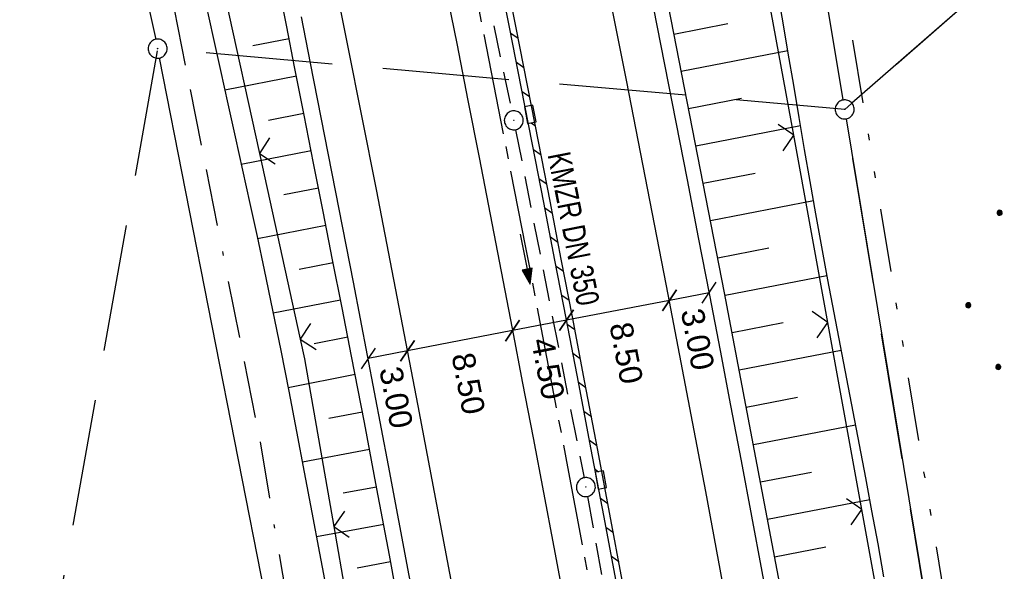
# Model space of a CAD drawing. Extents: x 510526 to 513920, y 467229 to 478797.
# Tile 76 of 256: x 511080 to 511158, y 470922 to 470966. Entities that reach past the tile are written whole.
import ezdxf

# ---------------------------------------------------------------- set-up
doc = ezdxf.new("R2010")
doc.units = 0
doc.header["$LTSCALE"] = 10
doc.header["$MEASUREMENT"] = 0
for name, pattern in [('ACAD_ISO16W100', [73, 15, -6.5, 15, -6.5, 15, -7, 1, -7]), ('ACHSE', [5.5, 4, -0.5, 0.5, -0.5]), ('LT00', [0]), ('LT05', [0.7, 0.5, -0.2]), ('LT09', [0.54, 0.2, -0.1, 0.02, -0.1, 0.02, -0.1]), ('STRICHLINIE2', [0.375, 0.25, -0.125])]:
    doc.linetypes.add(name, pattern=pattern)
doc.layers.get('0').update_dxf_attribs({"linetype": 'LT00'})
for name, color, linetype in [('-AX-020', 250, 'ACHSE'), ('-Halt-Pfeil', 4, 'LT00'), ('-Haltung', 182, 'STRICHLINIE2'), ('-Haltungsbeschriftung', 182, 'LT00'), ('BAB-KABEL', 220, 'ACAD_ISO16W100'), ('BEMAßUNG', 255, 'Continuous'), ('DFK_AB_L', 21, 'LT00'), ('DFK_AB_P', 7, 'LT00'), ('DFK_KATASTER', 250, 'LT00'), ('DFK_NUTZUNG', 250, 'LT00'), ('GEMARKUNGSGRENZE', 3, 'LT09'), ('V96_AFBR_BAB', 250, 'LT00'), ('V96_BOESCH', 250, 'LT00'), ('V96_BORDRINNE', 182, 'LT00'), ('V96_BOSCHUNG', 250, 'LT00'), ('V96_KA_PRUF', 182, 'LT00'), ('V96_LD_MARK', 250, 'LT00'), ('V96_RINNE', 182, 'LT00'), ('V96_SINKK', 182, 'LT00'), ('V96_ZAUN', 40, 'LT00'), ('WSG-GRENZE', 162, 'LT05')]:
    doc.layers.add(name, color=color, linetype=linetype)
doc.styles.add('Arial', font='ARIAL.TTF')
doc.styles.add('Haltungsbeschriftung', font='ARIAL.TTF', dxfattribs={"width": 0.75})

# ---------------------------------------------------------------- blocks, each defined once
blk = doc.blocks.new('SYMB0003')
at = {"color": 0, "linetype": 'ByBlock'}
for p, q in [((-0.015712, 0), (0.010166, 0.012015)), ((0, -0.021257), (-0.015712, 0)), ((0.010166, 0.012015), (0, -0.021257))]:
    blk.add_line(p, q, dxfattribs=at)
for points in [[(-0.031395, 0.499013), (-0.093691, 0.491144), (-0.154509, 0.475528), (-0.21289, 0.452414), (-0.267913, 0.422164), (-0.318712, 0.385257), (-0.364484, 0.342274), (-0.404509, 0.293893), (-0.438154, 0.240877), (-0.464888, 0.184062), (-0.484292, 0.124345), (-0.496058, 0.062667), (-0.5, 0)], [(-0.5, 0), (-0.496058, -0.062667), (-0.484292, -0.124345), (-0.464888, -0.184062), (-0.438154, -0.240877), (-0.404509, -0.293893), (-0.364485, -0.342274), (-0.318712, -0.385257), (-0.267914, -0.422164), (-0.21289, -0.452414), (-0.154509, -0.475529), (-0.093691, -0.491144), (-0.031395, -0.499014), (0.031395, -0.499014)], [(0.5, 0), (0.496057, 0.062667), (0.484292, 0.124345), (0.464888, 0.184062), (0.438153, 0.240877), (0.404509, 0.293893), (0.364484, 0.342274), (0.318712, 0.385257), (0.267913, 0.422164), (0.21289, 0.452414), (0.154509, 0.475528), (0.093691, 0.491144), (0.031395, 0.499013), (-0.031395, 0.499013)], [(0.031395, -0.499014), (0.093691, -0.491144), (0.154509, -0.475529), (0.21289, -0.452414), (0.267914, -0.422164), (0.318712, -0.385257), (0.364485, -0.342274), (0.404509, -0.293893), (0.438154, -0.240877), (0.464889, -0.184062), (0.484292, -0.124345), (0.496058, -0.062667), (0.5, 0)]]:
    blk.add_lwpolyline(points, dxfattribs=at)
blk = doc.blocks.new('SYMB0652')
at = {"color": 0, "linetype": 'ByBlock'}
blk.add_lwpolyline([(-0.15, -0.075), (0.15, -0.075), (0.15, 0.075), (-0.15, 0.075), (-0.15, -0.075)], dxfattribs=at)
blk = doc.blocks.new('SYMB0024')
at = {"color": 0, "linetype": 'ByBlock'}
for p, q in [((-0.5, 0.5), (0, 0)), ((0, 0), (0.5, 0.5))]:
    blk.add_line(p, q, dxfattribs=at)
blk = doc.blocks.new('_Oblique')
at = {"color": 0, "linetype": 'ByBlock', "lineweight": -2}
blk.add_line((-0.5, -0.5), (0.5, 0.5), dxfattribs=at)
blk = doc.blocks.new('Ackerland7')
at = {"layer": 'DFK_NUTZUNG', "color": 0, "linetype": 'ByBlock'}
for p, q in [((-4, 3.928), (-4, 3.67)), ((-3.95, 3.628), (-3.95, 3.97)), ((-3.9, 3.99), (-3.9, 3.607)), ((-3.85, 3.601), (-3.85, 3.997)), ((-3.8, 3.99), (-3.8, 3.607)), ((-3.75, 3.628), (-3.75, 3.97)), ((-3.7, 3.928), (-3.7, 3.67)), ((3.7, 3.929), (3.7, 3.671)), ((3.75, 3.629), (3.75, 3.971)), ((3.8, 3.992), (3.8, 3.608)), ((3.85, 3.602), (3.85, 3.998)), ((3.9, 3.992), (3.9, 3.608)), ((3.95, 3.629), (3.95, 3.971)), ((4, 3.929), (4, 3.671)), ((-3.65, 3.798), (-3.65, 3.8)), ((4.05, 3.799), (4.05, 3.801)), ((-7.85, 0.129), (-7.85, -0.129)), ((-7.8, -0.171), (-7.8, 0.171)), ((-7.75, 0.192), (-7.75, -0.192)), ((-7.7, -0.198), (-7.7, 0.198)), ((-7.65, 0.192), (-7.65, -0.192)), ((-7.6, -0.171), (-7.6, 0.171)), ((-7.55, 0.129), (-7.55, -0.129)), ((-7.5, -0.001), (-7.5, 0.001)), ((-0.15, 0.129), (-0.15, -0.129)), ((-0.1, -0.171), (-0.1, 0.171)), ((-0.05, 0.192), (-0.05, -0.192)), ((0, -0.198), (0, 0.198)), ((0.05, 0.192), (0.05, -0.192)), ((0.1, -0.171), (0.1, 0.171)), ((0.15, 0.129), (0.15, -0.129)), ((0.2, -0.001), (0.2, 0.001)), ((7.55, 0.129), (7.55, -0.129)), ((7.6, -0.171), (7.6, 0.171)), ((7.65, 0.192), (7.65, -0.192)), ((7.7, -0.198), (7.7, 0.198)), ((7.75, 0.192), (7.75, -0.192)), ((7.8, -0.171), (7.8, 0.171)), ((7.85, 0.129), (7.85, -0.129)), ((7.9, -0.001), (7.9, 0.001)), ((-4, -3.671), (-4, -3.929)), ((-3.95, -3.971), (-3.95, -3.629)), ((-3.9, -3.608), (-3.9, -3.992)), ((-3.85, -3.998), (-3.85, -3.602)), ((-3.8, -3.608), (-3.8, -3.992)), ((-3.75, -3.971), (-3.75, -3.629)), ((-3.7, -3.671), (-3.7, -3.929)), ((-3.65, -3.801), (-3.65, -3.799)), ((3.7, -3.671), (3.7, -3.929)), ((3.75, -3.971), (3.75, -3.629)), ((3.8, -3.608), (3.8, -3.992)), ((3.85, -3.998), (3.85, -3.602)), ((3.9, -3.608), (3.9, -3.992)), ((3.95, -3.971), (3.95, -3.629)), ((4, -3.671), (4, -3.929)), ((4.05, -3.801), (4.05, -3.799))]:
    blk.add_line(p, q, dxfattribs=at)
for points in [[(-3.65, 3.799), (-3.67, 3.886), (-3.725, 3.955), (-3.805, 3.994), (-3.894, 3.994), (-3.975, 3.955), (-4.03, 3.886), (-4.05, 3.799), (-4.03, 3.712), (-3.975, 3.642), (-3.894, 3.604), (-3.805, 3.604), (-3.725, 3.642), (-3.67, 3.712), (-3.65, 3.799)], [(4.05, 3.8), (4.03, 3.887), (3.975, 3.956), (3.894, 3.995), (3.805, 3.995), (3.725, 3.956), (3.67, 3.887), (3.65, 3.8), (3.67, 3.713), (3.725, 3.644), (3.805, 3.605), (3.894, 3.605), (3.975, 3.644), (4.03, 3.713), (4.05, 3.8)], [(-7.5, 0), (-7.52, 0.087), (-7.575, 0.156), (-7.655, 0.195), (-7.744, 0.195), (-7.825, 0.156), (-7.88, 0.087), (-7.9, 0)], [(0.2, 0), (0.18, 0.087), (0.125, 0.156), (0.045, 0.195), (-0.044, 0.195), (-0.125, 0.156), (-0.18, 0.087), (-0.2, 0)], [(-0.2, 0), (-0.18, -0.087), (-0.125, -0.156), (-0.044, -0.195), (0.045, -0.195), (0.125, -0.156), (0.18, -0.087), (0.2, 0)], [(7.9, 0), (7.88, 0.087), (7.825, 0.156), (7.744, 0.195), (7.655, 0.195), (7.575, 0.156), (7.52, 0.087), (7.5, 0)], [(7.5, 0), (7.52, -0.087), (7.575, -0.156), (7.655, -0.195), (7.744, -0.195), (7.825, -0.156), (7.88, -0.087), (7.9, 0)], [(-7.9, 0), (-7.88, -0.087), (-7.825, -0.156), (-7.744, -0.195), (-7.655, -0.195), (-7.575, -0.156), (-7.52, -0.087), (-7.5, 0)], [(-3.65, -3.8), (-3.67, -3.713), (-3.725, -3.644), (-3.805, -3.605), (-3.894, -3.605), (-3.975, -3.644), (-4.03, -3.713), (-4.05, -3.8), (-4.03, -3.887), (-3.975, -3.956), (-3.894, -3.995), (-3.805, -3.995), (-3.725, -3.956), (-3.67, -3.887), (-3.65, -3.8)], [(4.05, -3.8), (4.03, -3.713), (3.975, -3.644), (3.894, -3.605), (3.805, -3.605), (3.725, -3.644), (3.67, -3.713), (3.65, -3.8), (3.67, -3.887), (3.725, -3.956), (3.805, -3.995), (3.894, -3.995), (3.975, -3.956), (4.03, -3.887), (4.05, -3.8)]]:
    blk.add_lwpolyline(points, dxfattribs=at)
blk = doc.blocks.new('SYMB0070')
at = {"color": 0, "linetype": 'ByBlock'}
for p, q in [((-0.5, 0), (0.2, 0)), ((0.5, 0), (0.2, 0.1)), ((0.2, 0.1), (0.2, 0)), ((0.468, 0), (0.21, 0.086)), ((0.21, 0.086), (0.21, -0.086)), ((0.21, -0.086), (0.468, 0)), ((0.22, -0.072), (0.437, 0)), ((0.23, -0.058), (0.405, 0)), ((0.24, -0.045), (0.374, 0)), ((0.342, 0), (0.25, 0.031)), ((0.25, 0.031), (0.25, -0.031)), ((0.25, -0.031), (0.342, 0)), ((0.26, -0.017), (0.31, 0)), ((0.27, -0.003), (0.279, 0))]:
    blk.add_line(p, q, dxfattribs=at)
for points in [[(0.2, 0), (0.2, -0.1), (0.5, 0)], [(0.437, 0), (0.22, 0.072), (0.22, -0.072)], [(0.405, 0), (0.23, 0.058), (0.23, -0.058)], [(0.374, 0), (0.24, 0.045), (0.24, -0.045)], [(0.31, 0), (0.26, 0.017), (0.26, -0.017)], [(0.279, 0), (0.27, 0.003), (0.27, -0.003)]]:
    blk.add_lwpolyline(points, dxfattribs=at)

msp = doc.modelspace()

# ---------------------------------------------------------------- hatches: boundary and pattern name
at = {"layer": 'V96_BORDRINNE'}
h = msp.add_hatch(dxfattribs=at)
h.set_pattern_fill('ANSI31', color=256, scale=13, angle=280, style=0)
h.paths.add_polyline_path([(511115.66, 470982.668), (511114.53, 470988.183), (511114.039, 470988.084), (511115.17, 470982.568), (511116.348, 470976.78), (511117.515, 470970.99), (511118.67, 470965.197), (511119.57, 470960.638), (511119.877, 470959.065), (511120.368, 470959.16), (511120.06, 470960.734), (511119.16, 470965.294), (511118.005, 470971.088), (511116.838, 470976.879)])
h.paths.add_polyline_path([(511120.953, 470956.172), (511120.628, 470957.835), (511120.137, 470957.741), (511120.462, 470956.077), (511121.349, 470951.515), (511122.231, 470946.952), (511123.109, 470942.388), (511124.104, 470937.201), (511125.094, 470932.012), (511125.431, 470930.229), (511125.923, 470930.32), (511125.585, 470932.106), (511124.595, 470937.294), (511123.6, 470942.482), (511122.722, 470947.046), (511121.84, 470951.61)])
h = msp.add_hatch(dxfattribs=at)
h.set_pattern_fill('ANSI31', color=256, scale=13, angle=280, style=0)
h.paths.add_polyline_path([(511127.543, 470921.723), (511126.568, 470926.915), (511126.174, 470928.994), (511125.683, 470928.903), (511126.077, 470926.822), (511127.052, 470921.631), (511128.016, 470916.438), (511128.873, 470911.769), (511129.721, 470907.097), (511130.562, 470902.425), (511130.997, 470899.98), (511131.49, 470900.066), (511131.054, 470902.513), (511130.213, 470907.186), (511129.365, 470911.858), (511128.508, 470916.529)])
h.paths.add_polyline_path([(511132.714, 470893.163), (511131.887, 470897.838), (511131.727, 470898.737), (511131.234, 470898.651), (511131.395, 470897.751), (511132.222, 470893.076), (511133.619, 470885.108), (511135.002, 470877.137), (511136.084, 470870.836), (511136.577, 470870.919), (511135.495, 470877.222), (511134.112, 470885.194)])

# ---------------------------------------------------------------- linework, layer by layer
at = {"layer": '-AX-020', "ltscale": 0.2, "flags": 128}
msp.add_lwpolyline([(513881.716, 478796.972), (513877.87, 478787.354), (513870.367, 478768.801), (513862.788, 478750.278), (513855.137, 478731.786), (513847.411, 478713.324), (513839.611, 478694.893), (513831.738, 478676.494), (513823.791, 478658.127), (513815.771, 478639.791), (513807.678, 478621.487), (513799.512, 478603.216), (513791.272, 478584.978), (513782.96, 478566.773), (513774.576, 478548.601), (513766.118, 478530.463), (513757.588, 478512.359), (513748.986, 478494.289), (513740.312, 478476.254), (513731.565, 478458.253), (513722.747, 478440.287), (513713.857, 478422.357), (513704.896, 478404.463), (513695.863, 478386.605), (513686.758, 478368.782), (513677.583, 478350.997), (513668.336, 478333.248), (513659.019, 478315.536), (513649.63, 478297.862), (513640.172, 478280.225), (513630.643, 478262.626), (513621.043, 478245.066), (513611.374, 478227.544), (513601.634, 478210.061), (513591.825, 478192.617), (513586.745, 478183.647), (513576.83, 478166.262), (513566.848, 478148.917), (513556.8, 478131.609), (513546.688, 478114.338), (513536.514, 478097.104), (513526.28, 478079.906), (513515.988, 478062.743), (513505.638, 478045.613), (513495.234, 478028.517), (513484.778, 478011.453), (513474.27, 477994.421), (513463.712, 477977.419), (513453.108, 477960.447), (513442.457, 477943.503), (513431.762, 477926.587), (513421.026, 477909.698), (513410.248, 477892.835), (513399.432, 477875.997), (513388.579, 477859.182), (513377.691, 477842.39), (513366.769, 477825.62), (513355.815, 477808.871), (513344.831, 477792.142), (513333.819, 477775.431), (513322.78, 477758.738), (513311.715, 477742.062), (513300.628, 477725.401), (513289.519, 477708.754), (513278.389, 477692.121), (513267.242, 477675.5), (513256.078, 477658.891), (513244.899, 477642.291), (513233.706, 477625.7), (513222.502, 477609.117), (513211.288, 477592.542), (513200.066, 477575.971), (513188.837, 477559.405), (513177.603, 477542.843), (513166.366, 477526.282), (513154.797, 477509.239), (513142.496, 477491.114), (513130.197, 477472.988), (513117.902, 477454.859), (513105.613, 477436.726), (513093.333, 477418.587), (513081.064, 477400.44), (513068.808, 477382.285), (513056.567, 477364.119), (513044.344, 477345.942), (513032.141, 477327.752), (513019.958, 477309.547), (513007.8, 477291.325), (512995.668, 477273.087), (512983.565, 477254.83), (512971.492, 477236.552), (512959.452, 477218.253), (512947.447, 477199.931), (512935.479, 477181.584), (512923.551, 477163.212), (512911.665, 477144.812), (512899.822, 477126.385), (512888.026, 477107.927), (512876.279, 477089.439), (512864.582, 477070.918), (512852.939, 477052.364), (512841.352, 477033.775), (512829.822, 477015.15), (512818.352, 476996.488), (512806.945, 476977.787), (512795.603, 476959.048), (512789.644, 476949.141), (512778.405, 476930.339), (512767.236, 476911.496), (512756.135, 476892.613), (512745.103, 476873.688), (512734.14, 476854.724), (512723.246, 476835.72), (512712.422, 476816.676), (512701.668, 476797.593), (512690.983, 476778.471), (512680.369, 476759.309), (512669.824, 476740.11), (512659.35, 476720.871), (512648.946, 476701.595), (512638.612, 476682.281), (512628.349, 476662.929), (512618.157, 476643.54), (512608.036, 476624.113), (512597.985, 476604.65), (512588.006, 476585.15), (512578.098, 476565.614), (512568.261, 476546.042), (512558.497, 476526.434), (512548.803, 476506.791), (512539.182, 476487.112), (512529.632, 476467.399), (512520.155, 476447.65), (512510.749, 476427.867), (512501.416, 476408.05), (512492.156, 476388.199), (512482.968, 476368.314), (512473.852, 476348.396), (512464.81, 476328.445), (512455.84, 476308.46), (512446.944, 476288.443), (512438.12, 476268.394), (512429.37, 476248.313), (512420.694, 476228.2), (512412.09, 476208.055), (512403.561, 476187.879), (512395.105, 476167.672), (512386.723, 476147.434), (512378.415, 476127.166), (512370.181, 476106.867), (512362.021, 476086.539), (512353.936, 476066.181), (512345.925, 476045.794), (512337.988, 476025.377), (512330.127, 476004.932), (512322.339, 475984.458), (512314.627, 475963.955), (512306.989, 475943.425), (512299.427, 475922.867), (512291.94, 475902.281), (512284.528, 475881.669), (512277.191, 475861.029), (512269.93, 475840.362), (512262.744, 475819.67), (512255.634, 475798.951), (512248.599, 475778.206), (512241.641, 475757.436), (512234.758, 475736.641), (512227.951, 475715.82), (512221.221, 475694.975), (512214.566, 475674.105), (512207.988, 475653.211), (512201.487, 475632.294), (512200.128, 475627.887), (512194.281, 475608.791), (512188.5, 475589.674), (512182.785, 475570.538), (512177.137, 475551.381), (512171.56, 475532.204), (512166.053, 475513.007), (512160.618, 475493.788), (512155.257, 475474.55), (512149.971, 475455.29), (512148.09, 475448.361), (512142.908, 475429.074), (512137.804, 475409.765), (512132.778, 475390.436), (512127.829, 475371.088), (512122.957, 475351.719), (512118.163, 475332.332), (512113.447, 475312.925), (512108.808, 475293.499), (512104.247, 475274.055), (512099.765, 475254.593), (512095.36, 475235.113), (512091.033, 475215.616), (512086.785, 475196.101), (512082.614, 475176.57), (512078.522, 475157.022), (512074.508, 475137.458), (512070.573, 475117.878), (512066.716, 475098.282), (512063.238, 475080.246), (512059.532, 475060.621), (512055.901, 475040.983), (512052.344, 475021.33), (512048.857, 475001.665), (512045.438, 474981.988), (512042.084, 474962.3), (512038.794, 474942.602), (512035.562, 474922.893), (512032.388, 474903.175), (512029.269, 474883.449), (512026.201, 474863.714), (512023.183, 474843.972), (512020.21, 474824.222), (512017.282, 474804.467), (512014.394, 474784.705), (512011.544, 474764.937), (512008.73, 474745.165), (512005.949, 474725.388), (512003.198, 474705.607), (512000.474, 474685.821), (511997.775, 474666.033), (511995.098, 474646.242), (511992.439, 474626.448), (511989.798, 474606.651), (511987.169, 474586.854), (511984.552, 474567.054), (511981.943, 474547.253), (511979.34, 474527.452), (511976.744, 474507.689), (511975.127, 474495.377), (511973.477, 474482.815), (511971.825, 474470.254), (511970.169, 474457.693), (511968.506, 474445.133), (511966.835, 474432.574), (511965.154, 474420.016), (511963.46, 474407.46), (511961.752, 474394.906), (511960.027, 474382.355), (511958.283, 474369.806), (511956.518, 474357.259), (511954.73, 474344.717), (511952.918, 474332.177), (511951.078, 474319.642), (511949.209, 474307.111), (511947.309, 474294.584), (511945.376, 474282.063), (511943.407, 474269.547), (511941.4, 474257.038), (511939.355, 474244.534), (511937.267, 474232.038), (511935.137, 474219.549), (511932.96, 474207.067), (511930.736, 474194.594), (511928.462, 474182.131), (511926.136, 474169.676), (511923.757, 474157.232), (511921.321, 474144.799), (511918.829, 474132.377), (511916.276, 474119.967), (511913.661, 474107.57), (511910.982, 474095.187), (511908.238, 474082.818), (511905.425, 474070.464), (511902.544, 474058.127), (511899.59, 474045.806), (511896.562, 474033.504), (511893.47, 474021.261), (511890.29, 474008.997), (511887.033, 473996.753), (511883.699, 473984.53), (511880.287, 473972.328), (511876.798, 473960.148), (511873.233, 473947.991), (511869.591, 473935.856), (511865.873, 473923.745), (511862.077, 473911.656), (511858.206, 473899.593), (511854.259, 473887.554), (511850.236, 473875.54), (511846.136, 473863.552), (511841.962, 473851.59), (511837.711, 473839.654), (511833.386, 473827.746), (511828.985, 473815.865), (511824.51, 473804.012), (511819.96, 473792.188), (511815.335, 473780.392), (511810.636, 473768.626), (511805.863, 473756.89), (511801.015, 473745.185), (511796.094, 473733.51), (511791.099, 473721.866), (511786.031, 473710.255), (511780.889, 473698.675), (511775.675, 473687.128), (511770.388, 473675.615), (511765.028, 473664.135), (511759.596, 473652.689), (511754.091, 473641.278), (511748.515, 473629.901), (511742.867, 473618.56), (511737.147, 473607.255), (511731.356, 473595.986), (511725.494, 473584.754), (511719.562, 473573.559), (511713.558, 473562.402), (511707.485, 473551.283), (511701.341, 473540.203), (511695.128, 473529.162), (511688.845, 473518.159), (511682.492, 473507.198), (511676.07, 473496.276), (511669.58, 473485.395), (511663.021, 473474.555), (511656.394, 473463.757), (511649.699, 473453.001), (511642.935, 473442.288), (511636.105, 473431.617), (511629.207, 473420.99), (511622.242, 473410.406), (511615.211, 473399.867), (511608.113, 473389.372), (511600.949, 473378.922), (511593.719, 473368.518), (511586.423, 473358.16), (511579.062, 473347.848), (511571.637, 473337.582), (511564.147, 473327.364), (511556.592, 473317.193), (511548.973, 473307.07), (511541.291, 473296.996), (511533.545, 473286.969), (511525.735, 473276.993), (511517.863, 473267.066), (511509.929, 473257.188), (511501.932, 473247.361), (511493.873, 473237.584), (511485.753, 473227.859), (511477.572, 473218.186), (511475.548, 473215.811), (511467.291, 473206.202), (511458.976, 473196.642), (511450.605, 473187.132), (511442.182, 473177.667), (511433.709, 473168.249), (511425.188, 473158.872), (511416.622, 473149.537), (511408.014, 473140.241), (511399.365, 473130.982), (511390.679, 473121.758), (511381.958, 473112.568), (511373.205, 473103.409), (511364.421, 473094.278), (511355.61, 473085.175), (511346.772, 473076.096), (511337.912, 473067.039), (511329.031, 473058.003), (511320.132, 473048.986), (511311.216, 473039.984), (511302.286, 473030.997), (511293.345, 473022.02), (511284.394, 473013.053), (511275.436, 473004.094), (511266.473, 472995.139), (511255.909, 472984.591), (511236.789, 472965.502), (511230.177, 472958.9), (511223.567, 472952.294), (511216.964, 472945.683), (511210.368, 472939.063), (511203.785, 472932.433), (511197.215, 472925.788), (511190.663, 472919.125), (511184.131, 472912.443), (511177.622, 472905.739), (511171.139, 472899.01), (511164.685, 472892.252), (511158.263, 472885.464), (511151.877, 472878.643), (511145.529, 472871.786), (511139.222, 472864.891), (511132.96, 472857.955), (511126.746, 472850.976), (511120.583, 472843.952), (511114.476, 472836.881), (511109.32, 472830.82), (511103.322, 472823.655), (511097.386, 472816.438), (511091.511, 472809.171), (511085.699, 472801.854), (511079.95, 472794.488), (511074.265, 472787.072), (511068.642, 472779.609), (511063.084, 472772.097), (511057.591, 472764.538), (511052.162, 472756.933), (511046.799, 472749.281), (511041.501, 472741.584), (511036.27, 472733.841), (511031.105, 472726.054), (511026.007, 472718.223), (511020.976, 472710.349), (511016.012, 472702.431), (511011.117, 472694.472), (511006.29, 472686.471), (511001.532, 472678.429), (510996.842, 472670.347), (510992.223, 472662.225), (510987.672, 472654.063), (510983.192, 472645.863), (510978.782, 472637.625), (510974.443, 472629.349), (510970.175, 472621.036), (510965.978, 472612.687), (510961.853, 472604.303), (510957.799, 472595.883), (510953.818, 472587.43), (510949.91, 472578.942), (510946.074, 472570.422), (510942.311, 472561.868), (510938.622, 472553.283), (510935.007, 472544.666), (510931.465, 472536.02), (510927.997, 472527.343), (510924.604, 472518.636), (510921.286, 472509.901), (510918.042, 472501.138), (510914.874, 472492.347), (510911.781, 472483.529), (510908.763, 472474.686), (510905.821, 472465.817), (510902.956, 472456.923), (510900.166, 472448.004), (510897.454, 472439.062), (510894.817, 472430.098), (510892.258, 472421.111), (510889.776, 472412.102), (510887.37, 472403.073), (510885.043, 472394.023), (510882.792, 472384.954), (510880.62, 472375.866), (510878.525, 472366.759), (510876.509, 472357.635), (510874.57, 472348.494), (510872.71, 472339.337), (510870.929, 472330.164), (510869.226, 472320.976), (510867.602, 472311.774), (510866.056, 472302.558), (510864.59, 472293.33), (510863.202, 472284.089), (510861.894, 472274.837), (510860.665, 472265.574), (510859.516, 472256.301), (510858.445, 472247.018), (510857.455, 472237.726), (510856.544, 472228.427), (510855.712, 472219.119), (510854.96, 472209.806), (510854.288, 472200.485), (510853.696, 472191.159), (510853.184, 472181.829), (510852.752, 472172.495), (510852.399, 472163.157), (510852.127, 472153.817), (510851.934, 472144.475), (510851.822, 472135.131), (510851.789, 472125.787), (510851.836, 472116.443), (510851.964, 472107.1), (510852.009, 472104.711), (510852.237, 472095.37), (510852.543, 472086.03), (510852.927, 472076.694), (510853.387, 472067.361), (510853.922, 472058.032), (510854.53, 472048.707), (510855.21, 472039.388), (510855.961, 472030.074), (510856.782, 472020.766), (510857.671, 472011.464), (510858.627, 472002.169), (510859.649, 471992.88), (510860.734, 471983.599), (510861.883, 471974.326), (510863.094, 471965.06), (510864.364, 471955.802), (510865.694, 471946.554), (510867.082, 471937.313), (510868.525, 471928.081), (510870.024, 471918.857), (510871.577, 471909.643), (510873.182, 471900.438), (510874.839, 471891.241), (510876.545, 471882.054), (510878.3, 471872.876), (510880.102, 471863.708), (510881.95, 471854.548), (510883.842, 471845.397), (510885.778, 471836.255), (510887.756, 471827.123), (510889.775, 471817.999), (510891.834, 471808.885), (510893.93, 471799.779), (510896.064, 471790.681), (510898.233, 471781.592), (510900.437, 471772.511), (510902.673, 471763.439), (510904.942, 471754.374), (510907.241, 471745.317), (510909.57, 471736.267), (510911.926, 471727.225), (510914.31, 471718.19), (510916.719, 471709.161), (510919.152, 471700.139), (510921.608, 471691.124), (510924.087, 471682.114), (510926.585, 471673.11), (510929.104, 471664.112), (510931.64, 471655.118), (510934.193, 471646.129), (510936.762, 471637.145), (510939.345, 471628.165), (510941.941, 471619.188), (510944.55, 471610.216), (510947.169, 471601.246), (510949.797, 471592.279), (510952.434, 471583.314), (510955.078, 471574.352), (510957.727, 471565.391), (510960.382, 471556.431), (510963.039, 471547.473), (510967.703, 471531.767), (510970.248, 471523.199), (510975.26, 471506.323), (510980.27, 471489.445), (510985.273, 471472.566), (510990.267, 471455.684), (510995.248, 471438.798), (511000.214, 471421.908), (511005.162, 471405.012), (511010.087, 471388.11), (511014.988, 471371.201), (511019.861, 471354.283), (511024.703, 471337.357), (511029.511, 471320.421), (511034.281, 471303.475), (511039.011, 471286.517), (511043.698, 471269.547), (511048.338, 471252.564), (511052.928, 471235.568), (511057.465, 471218.557), (511061.945, 471201.532), (511066.367, 471184.491), (511070.726, 471167.434), (511075.019, 471150.36), (511079.243, 471133.269), (511083.395, 471116.16), (511086.572, 471102.843), (511090.589, 471085.702), (511094.527, 471068.543), (511098.388, 471051.366), (511102.17, 471034.172), (511105.875, 471016.961), (511109.501, 470999.734), (511113.048, 470982.489), (511116.518, 470965.23), (511119.908, 470947.954), (511123.221, 470930.663), (511126.454, 470913.357), (511129.609, 470896.037), (511132.686, 470878.703), (511135.683, 470861.354), (511138.602, 470843.993), (511141.441, 470826.619), (511144.202, 470809.231), (511146.884, 470791.831), (511149.487, 470774.42), (511152.01, 470756.996), (511154.454, 470739.562), (511156.819, 470722.116), (511159.105, 470704.66), (511161.311, 470687.193), (511163.438, 470669.717), (511165.485, 470652.232), (511165.638, 470650.897), (511167.873, 470631.022), (511170.027, 470611.138), (511172.103, 470591.246), (511174.098, 470571.346), (511176.014, 470551.438), (511177.851, 470531.523), (511179.526, 470512.546), (511180.884, 470496.345), (511182.163, 470480.137), (511183.363, 470463.922), (511184.482, 470447.702), (511185.522, 470431.478), (511186.482, 470415.247), (511187.362, 470399.013), (511188.162, 470382.774), (511188.882, 470366.532), (511189.522, 470350.286), (511190.082, 470334.037), (511190.563, 470317.786), (511190.963, 470301.532), (511191.284, 470285.277), (511191.524, 470269.02), (511191.684, 470252.763), (511191.765, 470236.505), (511191.765, 470220.247), (511191.686, 470203.988), (511191.526, 470187.731), (511191.287, 470171.474), (511191.243, 470169.007), (511190.912, 470152.752), (511190.504, 470136.499), (511190.023, 470120.247), (511189.472, 470103.998), (511188.854, 470087.752), (511188.173, 470071.508), (511187.432, 470055.266), (511186.634, 470039.027), (511185.783, 470022.791), (511184.882, 470006.558), (511183.935, 469990.327), (511182.944, 469974.099), (511181.913, 469957.873), (511180.846, 469941.65), (511179.745, 469925.429), (511178.614, 469909.21), (511177.457, 469892.993), (511176.276, 469876.777), (511175.075, 469860.563), (511173.858, 469844.35), (511172.627, 469828.139), (511171.386, 469811.927), (511170.138, 469795.717), (511168.847, 469778.991), (511030.959, 467993.348), (511029.419, 467973.407), (511027.883, 467953.466), (511026.353, 467933.525), (511024.832, 467913.582), (511023.323, 467893.64), (511021.828, 467873.695), (511020.353, 467853.75), (511018.898, 467833.804), (511017.467, 467813.855), (511016.063, 467793.903), (511014.69, 467773.951), (511013.35, 467753.995), (511012.046, 467734.038), (511010.782, 467714.078), (511009.56, 467694.116), (511008.383, 467674.151), (511007.254, 467654.183), (511006.177, 467634.211), (511005.154, 467614.237), (511004.188, 467594.261), (511003.284, 467574.281), (511002.442, 467554.299), (511001.667, 467534.314), (511000.962, 467514.327), (511000.329, 467494.336), (510999.772, 467474.345), (510999.556, 467465.709), (510999.112, 467445.714), (510998.747, 467425.717), (510998.463, 467405.719), (510998.259, 467385.719), (510998.135, 467365.72), (510998.091, 467345.72), (510998.127, 467325.72), (510998.243, 467305.721), (510998.439, 467285.721), (510998.715, 467265.723), (510999.071, 467245.726), (510999.432, 467229.156)], dxfattribs=at)
at = {"layer": '-Haltung'}
for p, q in [((511112.722, 470987.459, 359.872), (511118.826, 470958.715, 359.872)), ((511119.127, 470957.245, 359.872), (511124.52, 470929.79, 359.872)), ((511124.797, 470928.316, 359.872), (511129.944, 470899.564, 359.872))]:
    msp.add_line(p, q, dxfattribs=at)
at = {"layer": 'BAB-KABEL', "ltscale": 0.03, "flags": 128}
msp.add_lwpolyline([(513339.839, 477816.319), (513312.266, 477774.649), (513284.672, 477732.996), (513252.5, 477694.412), (513223.881, 477653.496), (513195.795, 477612.121), (513167.629, 477570.875), (513139.88, 477529.298), (513111.793, 477487.916), (513083.807, 477446.454), (513055.844, 477404.978), (513022.492, 477355.034), (513000.515, 477321.52), (512973.122, 477279.62), (512945.422, 477237.871), (512917.575, 477196.217), (512879.155, 477137.499), (512858.339, 477103.216), (512837.389, 477068.954), (512811.451, 477026.06), (512784.195, 476983.896), (512756.652, 476941.559), (512731.123, 476898.632), (512706.393, 476854.964), (512681.949, 476811.101), (512658.869, 476770.394), (512633.742, 476723.052), (512609.823, 476678.973), (512586.03, 476634.72), (512574.463, 476609.04), (512565.77, 476584.237), (512545.206, 476542.916), (512523.454, 476497.739), (512501.769, 476452.474), (512480.246, 476407.171), (512458.846, 476361.789), (512438.563, 476315.939), (512418.177, 476270.118), (512378.72, 476177.833), (512359.892, 476131.364), (512341.348, 476084.783), (512322.575, 476038.314), (512304.817, 475991.341), (512287.677, 475944.24), (512270.282, 475897.168), (512254.121, 475849.696), (512237.768, 475802.276), (512221.53, 475754.824), (512205.859, 475707.192), (512190.782, 475659.377), (512175.78, 475611.52), (512161.516, 475563.423), (512145.692, 475515.804), (512137.725, 475496.074), (512130.625, 475467.918), (512119.035, 475418.91), (512105.583, 475370.555), (512100.73, 475351.099), (512084.182, 475320.513), (512082.618, 475318.668), (512071.987, 475296.243), (512062.064, 475264.372), (512059.316, 475232.902), (512061.872, 475193.176), (512054.818, 475143.1), (512045.689, 475099.989), (512036.29, 475050.898), (512027.273, 475001.725), (512018.223, 474952.549), (512008.899, 474903.418), (512000.14, 474854.229), (511992.355, 474804.855), (511985.273, 474755.369), (511977.385, 474700.851), (511969.41, 474646.425), (511966.53, 474615.204), (511972.795, 474604.79), (511970.049, 474596.165), (511959.565, 474586.374), (511941.907, 474517.478), (511936.852, 474477.772), (511926.657, 474399.733), (511919.973, 474355.376), (511910.09, 474296.615), (511899.454, 474238.126), (511883.784, 474152.683), (511870.289, 474094.001), (511857.131, 474053.876), (511852.776, 474012.454), (511853.171, 473966.862), (511852.492, 473957.146), (511851.311, 473949.656), (511841.692, 473942.065), (511825.821, 473895.229), (511826.651, 473894.117), (511810.899, 473851.945), (511793.573, 473805.027), (511775.285, 473758.358), (511755.124, 473712.475), (511734.052, 473667.008), (511712.225, 473621.972), (511689.498, 473577.273), (511665.157, 473533.497), (511639.854, 473490.241), (511612.908, 473448.14), (511601.588, 473431.806), (511558.048, 473366.072), (511514.894, 473306.01), (511484.056, 473267.454), (511450.631, 473224.7), (511393.065, 473164.53), (511363.017, 473132.866), (511308.517, 473076.446), (511275.572, 473040.359), (511243.006, 473009.331), (511235.22, 472986.054), (511231.03, 472981.056), (511075.99, 472813.106), (511070.243, 472807.304), (511057.801, 472797.513), (511038.028, 472769.96), (511010.695, 472730.526), (510983.876, 472687.185), (510959.577, 472643.761), (510934.3, 472604.326), (510904.804, 472574.327), (510913.914, 472558.288), (510911.702, 472550.665), (510911.228, 472549.239), (510895.971, 472514.712), (510882.655, 472477.924), (510872.403, 472460.753), (510857.497, 472432.352), (510836.101, 472381.12), (510836.281, 472368.894), (510832.944, 472355.972), (510830.181, 472332.026), (510848.219, 472325.537), (510838.512, 472271.416), (510831.965, 472215.431), (510830.702, 472169.392), (510828.833, 472118.665), (510829.075, 472067.625), (510833.949, 472011.739), (510842.444, 471951.437), (510849.978, 471906.34), (510856.18, 471866.272), (510867.229, 471812.821), (510879.853, 471762.875), (510891.506, 471713.806), (510903.789, 471665.07), (510916.063, 471616.285), (510929.638, 471568.076), (510950.958, 471501.368), (510971.606, 471429.824), (510974.35, 471422.765), (510989.551, 471366.875), (511004.499, 471314.199), (511016.364, 471270.838), (511026.276, 471232.419), (511039.24, 471184.146), (511056.597, 471116.881), (511065.905, 471078.265), (511077.604, 471030.011), (511089.225, 470981.622), (511098.911, 470932.895), (511107.165, 470884.025), (511116.152, 470835.042), (511125.079, 470786.059), (511133.148, 470736.973), (511137.299, 470706.315), (511129.89, 470689.715), (511129.543, 470684.612), (511132.443, 470671.581), (511143.113, 470670.948), (511145.784, 470638.261), (511151.08, 470588.888), (511155.977, 470539.416), (511159.512, 470489.779), (511162.627, 470440.141), (511165.944, 470390.621), (511167.842, 470340.945), (511167.805, 470291.237), (511167.773, 470272.425), (511169.192, 470243.962), (511168.974, 470223.344), (511163.734, 470203.872), (511151.457, 470170.118), (511152.401, 470145.764), (511161.627, 470107.325), (511162.261, 470078.654), (511157.084, 470021.39), (511153.973, 469975.779), (511150.229, 469924.108), (511146.614, 469878.373), (511141.044, 469826.728), (511133.852, 469745.039), (511131.815, 469700.017), (511128.932, 469655.166), (511125.194, 469595.287), (511130.663, 469554.69), (511130.405, 469544.669), (511121.691, 469477.401)], dxfattribs=at)
at = {"layer": 'BEMAßUNG'}
for p, q in [((511134.403, 470944.391), (511131.258, 470943.784)), ((511131.258, 470943.784), (511123.142, 470942.218)), ((511123.142, 470942.218), (511118.883, 470941.397)), ((511118.883, 470941.397), (511110.599, 470939.798)), ((511110.599, 470939.798), (511107.48, 470939.196))]:
    msp.add_line(p, q, dxfattribs=at)
at = {"layer": 'DFK_AB_L'}
for p, q in [((511081.268, 471008.377), (511090.723, 470964.373)), ((511144.968, 470959.59), (511142.622, 470973.84)), ((511108.296, 470875.006), (511091.025, 470962.904)), ((511145.212, 470958.11), (511157.568, 470883.14))]:
    msp.add_line(p, q, dxfattribs=at)
at = {"layer": 'DFK_KATASTER'}
msp.add_line((511209.18, 471014.7), (511145.656, 470959.343), dxfattribs=at)
at = {"layer": 'GEMARKUNGSGRENZE', "ltscale": 2.5, "flags": 128}
msp.add_lwpolyline([(511338.816, 472915.913), (511340.719, 472885.882), (511337.388, 472885.57), (511309.655, 472881.528), (511259.852, 472877.768), (511252.986, 472872.448), (511243.285, 472879.226), (511234.252, 472878.215), (511233.258, 472867.438), (511216.033, 472862.714), (511207.797, 472857.961), (511191.39, 472853.613), (511190.752, 472855.636), (511140.812, 472836.029), (511125.011, 472817.797), (511083.654, 472766.593), (511031.927, 472691.269), (510996.407, 472627.328), (510946.881, 472521.115), (510931.137, 472471.162), (510904.274, 472356.963), (510903.968, 472355.512), (510901.213, 472342.303), (510941.585, 472335.037), (510971.004, 472327.668), (510993.448, 472322.391), (511002.822, 472295.217), (510981.46, 472288.086), (510979.077, 472252.27), (510975.289, 472194.983), (510973.333, 472186.399), (510968.719, 472165.904), (510952.995, 472136.274), (510921.262, 472097.626), (510905.045, 472075.837), (510893.26, 472050.556), (510892.004, 472047.859), (510887.625, 472022.351), (510889.456, 471975.295), (510899.305, 471911.874), (510912.906, 471849.007), (510930.533, 471767.721), (510947.502, 471695.56), (510972.146, 471610.023), (510987.56, 471561.132), (510988.88, 471556.962), (510998.361, 471526.879), (511023.643, 471445.762), (511025.921, 471438.309), (511028.867, 471429.142), (511055.244, 471334.955), (511075.564, 471262.687), (511076.644, 471258.867), (511081.081, 471243.062), (511102.936, 471153.981), (511126.453, 471060.173), (511143.975, 470974.853), (511146.57, 470959.094), (511159.172, 470882.632), (511171.606, 470798.752), (511182.45, 470711.367), (511193.007, 470699.758), (511193.732, 470690.194), (511187.835, 470675.545), (511194.982, 470614.953), (511207.145, 470475.088), (511207.634, 470473.853), (511218.628, 470446.187), (511282.702, 470462.387), (511261.684, 470406.378), (511258.844, 470397.918), (511238.143, 470342.746), (511229.339, 470301.994), (511223.45, 470293.888), (511221.465, 470291.064), (511213.87, 470286.717), (511168.704, 470265.706), (511166.268, 470263.992)], dxfattribs=at)
at = {"layer": 'V96_AFBR_BAB', "elevation": 359.872}
for points in [[(511113.6, 470968.45), (511114.477, 470964.057), (511115.365, 470959.561), (511116.244, 470955.063), (511117.117, 470950.564), (511117.986, 470946.064), (511118.851, 470941.563), (511119.679, 470937.249), (511120.504, 470932.935), (511121.325, 470928.621), (511122.141, 470924.305), (511122.948, 470919.987)], [(511148.728, 470864.834), (511147.742, 470870.645), (511146.908, 470875.504), (511146.067, 470880.363), (511145.22, 470885.22), (511144.368, 470890.076), (511143.514, 470894.932), (511142.835, 470898.783), (511142.154, 470902.633), (511141.469, 470906.483), (511140.78, 470910.332), (511140.086, 470914.18), (511139.384, 470918.027), (511138.578, 470922.393), (511137.763, 470926.757), (511136.94, 470931.12), (511136.111, 470935.481), (511135.277, 470939.842), (511134.439, 470944.202), (511133.562, 470948.752), (511132.68, 470953.301), (511131.794, 470957.849), (511130.902, 470962.396), (511130.003, 470966.942)], [(511120.563, 470866.691), (511119.893, 470870.645), (511119.223, 470874.599), (511118.552, 470878.553), (511117.877, 470882.507), (511117.197, 470886.459), (511116.51, 470890.41), (511115.698, 470895.011), (511114.875, 470899.61), (511114.042, 470904.208), (511113.201, 470908.803), (511112.352, 470913.398), (511110.731, 470922.085), (511109.091, 470930.768), (511107.432, 470939.447), (511106.32, 470945.208), (511105.202, 470950.967), (511104.077, 470956.725), (511102.948, 470962.482), (511102.226, 470966.149)]]:
    msp.add_lwpolyline(points, dxfattribs=at)
at = {"layer": 'V96_BOESCH', "elevation": 359.872}
for points in [[(511152.854, 470847.623), (511148.941, 470870.661), (511144.752, 470895.092), (511140.552, 470918.338), (511135.617, 470944.386), (511131.181, 470967.009), (511126.388, 470991.169), (511121.675, 471012.826), (511116.879, 471035.976), (511111.598, 471059.808), (511107.165, 471079.464)], [(511110.124, 470918.455), (511109.163, 470923.69), (511108.184, 470928.922), (511107.19, 470934.152), (511106.18, 470939.378), (511105.436, 470943.183), (511104.687, 470946.987), (511103.936, 470950.791), (511103.183, 470954.594), (511102.433, 470958.398), (511101.686, 470962.202), (511101.068, 470965.371), (511100.452, 470968.541)], [(511148.185, 470921.981), (511147.718, 470924.588), (511147.238, 470927.193), (511146.749, 470929.797), (511146.253, 470932.399), (511145.752, 470935.001), (511145.249, 470937.603), (511144.748, 470940.205), (511144.249, 470942.807), (511143.757, 470945.411), (511143.274, 470948.016), (511142.801, 470950.623), (511142.356, 470953.155), (511141.92, 470955.688), (511141.49, 470958.222), (511141.064, 470960.757), (511140.638, 470963.292), (511140.209, 470965.827), (511139.773, 470968.359)], [(511094.674, 470967.151), (511095.246, 470964.53), (511095.825, 470961.91), (511096.408, 470959.291), (511096.991, 470956.673), (511097.572, 470954.053), (511098.149, 470951.433), (511098.718, 470948.812), (511099.278, 470946.188), (511099.94, 470943.005), (511100.586, 470939.82), (511101.217, 470936.631), (511101.837, 470933.439), (511102.447, 470930.246), (511103.051, 470927.052), (511103.649, 470923.856), (511104.245, 470920.66)]]:
    msp.add_lwpolyline(points, dxfattribs=at)
at = {"layer": 'V96_BOSCHUNG'}
for p, q in [((511131.615, 470964.795, 359.872), (511135.857, 470965.629, 359.872)), ((511101.254, 470964.417, 359.872), (511098.387, 470963.852, 359.872)), ((511132.19, 470961.863, 359.872), (511140.604, 470963.492, 359.872)), ((511101.829, 470961.473, 359.872), (511096.17, 470960.358, 359.872)), ((511132.767, 470958.919, 359.872), (511136.935, 470959.726, 359.872)), ((511102.407, 470958.529, 359.872), (511099.615, 470957.979, 359.872)), ((511133.345, 470955.975, 359.872), (511141.6, 470957.573, 359.872)), ((511102.987, 470955.586, 359.872), (511097.473, 470954.499, 359.872)), ((511133.922, 470953.031, 359.872), (511138.013, 470953.823, 359.872)), ((511103.569, 470952.643, 359.872), (511100.844, 470952.106, 359.872)), ((511134.499, 470950.087, 359.872), (511142.618, 470951.659, 359.872)), ((511104.151, 470949.7, 359.872), (511098.756, 470948.637, 359.872)), ((511135.076, 470947.143, 359.872), (511139.112, 470947.924, 359.872)), ((511104.733, 470946.757, 359.872), (511102.056, 470946.229, 359.872)), ((511135.652, 470944.199, 359.872), (511143.693, 470945.755, 359.872)), ((511105.312, 470943.813, 359.872), (511099.989, 470942.764, 359.872)), ((511136.211, 470941.252, 359.872), (511140.23, 470942.03, 359.872)), ((511105.889, 470940.869, 359.872), (511103.237, 470940.346, 359.872)), ((511136.769, 470938.304, 359.872), (511144.814, 470939.861, 359.872)), ((511106.462, 470937.924, 359.872), (511101.168, 470936.881, 359.872)), ((511137.328, 470935.356, 359.872), (511141.355, 470936.136, 359.872)), ((511107.033, 470934.968, 359.872), (511104.386, 470934.457, 359.872)), ((511137.886, 470932.409, 359.872), (511145.951, 470933.97, 359.872)), ((511107.598, 470932.012, 359.872), (511102.302, 470931.011, 359.872)), ((511138.445, 470929.461, 359.872), (511142.48, 470930.242, 359.872)), ((511108.159, 470929.054, 359.872), (511105.509, 470928.564, 359.872)), ((511139.003, 470926.514, 359.872), (511147.074, 470928.076, 359.872)), ((511108.713, 470926.105, 359.872), (511103.412, 470925.125, 359.872)), ((511139.562, 470923.566, 359.872), (511143.591, 470924.346, 359.872)), ((511109.261, 470923.156, 359.872), (511106.612, 470922.666, 359.872))]:
    msp.add_line(p, q, dxfattribs=at)
at = {"layer": 'V96_LD_MARK', "elevation": 359.872}
for points in [[(511145.765, 470863.62), (511142.963, 470879.908), (511140.089, 470896.183), (511137.143, 470912.446), (511134.126, 470928.697), (511131.037, 470944.934), (511127.878, 470961.158), (511124.648, 470977.368), (511121.349, 470993.564), (511117.979, 471009.746), (511114.541, 471025.914), (511111.033, 471042.066), (511107.458, 471058.203), (511103.814, 471074.325), (511102.784, 471078.793)], [(511123.842, 470867.006), (511120.861, 470884.141), (511117.8, 470901.262), (511114.659, 470918.369), (511111.437, 470935.461), (511108.136, 470952.538), (511104.756, 470969.6), (511101.296, 470986.646), (511097.758, 471003.676), (511094.141, 471020.689), (511090.445, 471037.685), (511086.671, 471054.663), (511084.124, 471065.918), (511081.904, 471075.597)]]:
    msp.add_lwpolyline(points, dxfattribs=at)
at = {"layer": 'V96_RINNE', "elevation": 359.872}
for points in [[(511136.864, 470869.248), (511135.495, 470877.222), (511134.112, 470885.194), (511132.714, 470893.163), (511131.887, 470897.838), (511131.054, 470902.513), (511130.213, 470907.186), (511129.365, 470911.858), (511128.508, 470916.529), (511127.543, 470921.723), (511126.568, 470926.915), (511125.585, 470932.106), (511124.595, 470937.294), (511123.6, 470942.482), (511122.722, 470947.046), (511121.84, 470951.61), (511120.953, 470956.172), (511120.06, 470960.734), (511119.16, 470965.294), (511118.005, 470971.088)], [(511136.371, 470869.164), (511135.002, 470877.137), (511133.619, 470885.108), (511132.222, 470893.076), (511131.395, 470897.751), (511130.562, 470902.425), (511129.721, 470907.097), (511128.873, 470911.769), (511128.016, 470916.438), (511127.052, 470921.631), (511126.077, 470926.822), (511125.094, 470932.012), (511124.104, 470937.201), (511123.109, 470942.388), (511122.231, 470946.952), (511121.349, 470951.515), (511120.462, 470956.077), (511119.57, 470960.638), (511118.67, 470965.197), (511117.515, 470970.99)]]:
    msp.add_lwpolyline(points, dxfattribs=at)
at = {"layer": 'V96_ZAUN'}
for p, q in [((511141.07, 470956.808, 359.872), (511138.384, 470971.565, 359.872)), ((511095.688, 470970.014, 359.872), (511098.911, 470955.365, 359.872)), ((511143.757, 470942.05, 359.872), (511141.07, 470956.808, 359.872)), ((511098.911, 470955.365, 359.872), (511102.134, 470940.715, 359.872)), ((511146.443, 470927.293, 359.872), (511143.757, 470942.05, 359.872)), ((511149.13, 470912.535, 359.872), (511146.443, 470927.293, 359.872)), ((511104.774, 470925.951, 359.872), (511107.346, 470911.173, 359.872))]:
    msp.add_line(p, q, dxfattribs=at)
at = {"layer": 'V96_ZAUN', "elevation": 359.872}
msp.add_lwpolyline([(511102.134, 470940.715), (511102.473, 470939.175), (511104.774, 470925.951)], dxfattribs=at)
at = {"layer": 'WSG-GRENZE', "ltscale": 2, "flags": 128}
for points in [[(511220.028, 471024.164), (511145.09, 470958.85), (511090.88, 470963.64), (511042.13, 470689.85), (511034.93, 470686.28), (511040.5, 470423.38), (511040.31, 470419.35), (511168.17, 470270.82), (511167.95, 470267.01), (511167.15, 470253.55), (511214.53, 470201.77), (511255.66, 470140.86), (511313.838, 470140.514)], [(511214.53, 470201.77), (511211.36, 470278.26), (511213.18, 470288.05), (511220.43, 470292.2), (511222.23, 470294.76), (511227.94, 470302.62), (511236.7, 470343.17), (511217.72, 470444.41), (511206.24, 470473.3), (511205.67, 470474.74), (511193.49, 470614.8), (511186.3, 470675.75), (511192.21, 470690.43), (511191.662, 470698.902), (511188.5, 470715.24), (511184.01, 470719.13), (511175.23, 470789.64), (511171.61, 470786.5), (511170.12, 470798.55), (511157.69, 470882.4), (511145.09, 470958.85)]]:
    msp.add_lwpolyline(points, dxfattribs=at)

# ---------------------------------------------------------------- block references
at = {"layer": '-Halt-Pfeil', "xscale": 3.999999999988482, "yscale": 4, "zscale": 4, "rotation": 281.1158559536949}
msp.add_blockref('SYMB0070', (511119.879, 470947.034, 359.872), dxfattribs=at)
at = {"layer": 'BEMAßUNG', "xscale": 1.4, "yscale": 1.4, "zscale": 1.4}
for p, rotation in [((511134.403, 470944.391), 10.92151186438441), ((511131.258, 470943.784), 10.92151186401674), ((511131.258, 470943.784), 190.9215118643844), ((511123.142, 470942.218), 10.92151186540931), ((511123.142, 470942.218), 190.9215118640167), ((511118.883, 470941.397), 10.92151186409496), ((511118.883, 470941.397), 190.9215118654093), ((511107.48, 470939.196), 190.9215118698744), ((511110.599, 470939.798), 10.92151186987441), ((511110.599, 470939.798), 190.921511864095)]:
    msp.add_blockref('_Oblique', p, dxfattribs=dict(at, rotation=rotation))
at = {"layer": 'DFK_AB_P', "xscale": 1.499999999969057, "yscale": 1.5, "zscale": 1.5, "rotation": 251.2881100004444}
for p in [(511090.88, 470963.64), (511145.09, 470958.85)]:
    msp.add_blockref('SYMB0003', p, dxfattribs=at)
at = {"layer": 'DFK_NUTZUNG', "rotation": 251.2883000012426}
msp.add_blockref('Ackerland7', (511159.674, 470945.827), dxfattribs=at)
at = {"layer": 'V96_KA_PRUF', "xscale": 1.50000000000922, "yscale": 1.50000000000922, "zscale": 1.5, "rotation": 278.7021059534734}
for p in [(511118.982, 470957.981, 359.872), (511124.665, 470929.054, 359.872)]:
    msp.add_blockref('SYMB0003', p, dxfattribs=at)
at = {"layer": 'V96_SINKK', "zscale": 4.5}
for p, xscale, yscale, rotation in [((511120.276, 470958.455, 359.872), 4.500000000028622, 4.500000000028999, 280.9380850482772), ((511125.843, 470929.619, 359.872), 4.500000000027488, 4.500000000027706, 280.5213106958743)]:
    msp.add_blockref('SYMB0652', p, dxfattribs=dict(at, xscale=xscale, yscale=yscale, rotation=rotation))
at = {"layer": 'V96_ZAUN', "yscale": 2.100000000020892, "zscale": 2.100000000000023}
for p, xscale, rotation in [((511141.07, 470956.808, 359.872), 2.100000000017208, 100.3180159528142), ((511098.911, 470955.365, 359.872), 2.100000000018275, 282.4080159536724), ((511143.757, 470942.05, 359.872), 2.100000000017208, 100.3180159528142), ((511102.134, 470940.715, 359.872), 2.100000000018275, 282.4080159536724), ((511146.443, 470927.293, 359.872), 2.100000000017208, 100.3180159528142), ((511104.774, 470925.951, 359.872), 2.100000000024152, 279.8701759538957)]:
    msp.add_blockref('SYMB0024', p, dxfattribs=dict(at, xscale=xscale, rotation=rotation))

# ---------------------------------------------------------------- texts
at = {"layer": '-Haltungsbeschriftung', "style": 'Haltungsbeschriftung', "width": 0.75}
msp.add_text('KMZR DN 350', height=1.8, rotation=281.11586, dxfattribs=at).set_placement((511121.639, 470955.283, 359.872))
at = {"layer": 'BEMAßUNG', "char_height": 1.8, "attachment_point": 5, "rotation": 280.92151, "style": 'Arial'}
for s, insert in [('\\A1;3.00', (511133.481, 470940.716)), ('\\A1;8.50', (511127.851, 470939.628)), ('\\A1;4.50', (511121.67, 470938.4)), ('\\A1;8.50', (511115.392, 470937.224)), ('\\A1;3.00', (511109.69, 470936.125))]:
    msp.add_mtext(s, dxfattribs=dict(at, insert=insert))

doc.saveas('drawing.dxf')
